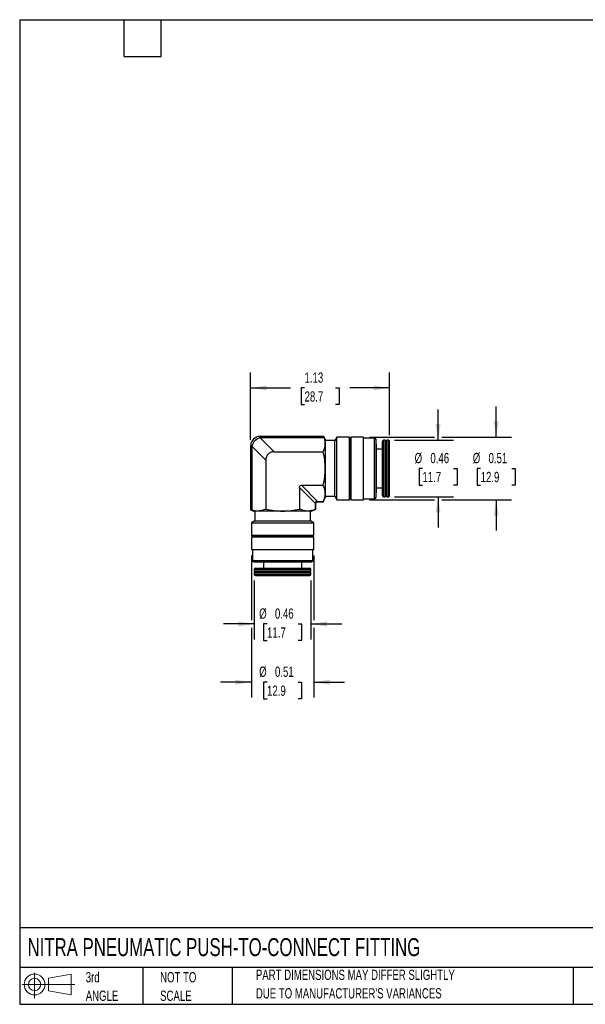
# Model space of a CAD drawing. Header units: inches. Extents: x 0.2 to 10.8, y 0.2 to 8.2.
# Tile 1 of 4: x 0.2 to 4.8, y 0.2 to 8.2. Entities that reach past the tile are written whole.
import ezdxf

# ---------------------------------------------------------------- set-up
doc = ezdxf.new("R2010")
doc.units = ezdxf.units.IN
doc.header["$MEASUREMENT"] = 0
doc.linetypes.add('SLD-Solid', pattern=[0])
doc.layers.add('DIMENSIONS', color=140, linetype='SLD-Solid', lineweight=25)
doc.layers.add('TEXT', color=140, linetype='SLD-Solid', lineweight=25)
doc.layers.add('SLD-DEFPOINTS', color=7, linetype='Continuous')
doc.styles.add('SLDTEXTSTYLE0', font='TXT', dxfattribs={"width": 0.7})
doc.dimstyles.new('SLDDIMSTYLE0', dxfattribs={"dimtxt": 0.084961, "dimasz": 0.13, "dimexe": 0, "dimexo": 0.0625, "dimgap": 0.02124, "dimtad": 0, "dimtih": 1, "dimtoh": 1, "dimrnd": 1e-09, "dimdsep": 46, "dimtxsty": 'SLDTEXTSTYLE0', "dimsah": 1, "dimcen": 0.09, "dimadec": 0, "dimazin": 2, "dimtfac": 1, "dimtmove": 0, "dimatfit": 0, "dimfxl": 0, "dimfrac": 2, "dimtolj": 1, "dimtzin": 12, "dimarcsym": 0})
doc.dimstyles.new('SLDDIMSTYLE1', dxfattribs={"dimtxt": 0.084961, "dimasz": 0.13, "dimexe": 0, "dimexo": 0.0625, "dimgap": 0.02124, "dimtad": 0, "dimtih": 1, "dimtoh": 1, "dimrnd": 1e-09, "dimzin": 12, "dimdsep": 46, "dimtxsty": 'SLDTEXTSTYLE0', "dimsah": 1, "dimcen": 0.09, "dimadec": 0, "dimazin": 3, "dimtfac": 1, "dimtofl": 0, "dimtmove": 0, "dimatfit": 3, "dimfxl": 0, "dimfrac": 2, "dimtolj": 1, "dimtzin": 12, "dimarcsym": 0})

# ---------------------------------------------------------------- blocks, each defined once
blk = doc.blocks.new('Block11')
at = {"color": 7, "linetype": 'SLD-Solid', "lineweight": 18}
for p, q in [((0.1019, 0.2091), (0.1019, 0)), ((0.2157, 0.1641), (0.4006, 0.1981)), ((0.2157, 0.0628), (0.2157, 0.1641)), ((0.4006, 0.1981), (0.4006, 0.0288)), ((0, 0.1135), (0.4281, 0.1135)), ((0.2157, 0.0628), (0.4006, 0.0288))]:
    blk.add_line(p, q, dxfattribs=at)
for radius in [0.0846, 0.0506]:
    blk.add_circle((0.1019, 0.1135), radius, dxfattribs=at)
blk = doc.blocks.new('Block12')
at = {"layer": 'SLD-DEFPOINTS'}
blk.add_blockref('Block11', (0, 0), dxfattribs=at)
blk = doc.blocks.new('SW_NOTE_0_2')
at = {"layer": 'TEXT', "color": 0, "char_height": 0.083333, "attachment_point": 1, "style": 'SLDTEXTSTYLE0'}
for s, insert in [('PART DIMENSIONS MAY DIFFER SLIGHTLY', (0, 0.1074)), ("DUE TO MANUFACTURER'S VARIANCES", (0, -0.0431))]:
    blk.add_mtext(s, dxfattribs=dict(at, insert=insert))
blk = doc.blocks.new('SW_NOTE_0_3')
at = {"layer": 'TEXT', "color": 0, "char_height": 0.08333, "attachment_point": 1, "style": 'SLDTEXTSTYLE0'}
for s, insert in [('NOT TO', (0, 0.1074)), ('SCALE', (0, -0.0431))]:
    blk.add_mtext(s, dxfattribs=dict(at, insert=insert))
blk = doc.blocks.new('SW_NOTE_0_4')
at = {"layer": 'TEXT', "color": 0, "char_height": 0.08333, "attachment_point": 1, "style": 'SLDTEXTSTYLE0'}
for s, insert in [('3rd', (0, 0.1074)), ('ANGLE', (0, -0.0431))]:
    blk.add_mtext(s, dxfattribs=dict(at, insert=insert))
blk = doc.blocks.new('_D')
at = {"layer": 'DIMENSIONS'}
for p, q in [((3.6509, 4.834), (3.6509, 5.084)), ((3.2974, 4.834), (3.7759, 4.834)), ((3.5247, 4.6037), (3.4962, 4.6037)), ((3.4962, 4.6037), (3.4962, 4.4686)), ((3.7771, 4.6037), (3.8057, 4.6037)), ((3.8057, 4.6037), (3.8057, 4.4686)), ((3.4962, 4.4686), (3.5247, 4.4686)), ((3.8057, 4.4686), (3.7771, 4.4686)), ((3.2974, 4.3733), (3.7759, 4.3733)), ((3.6509, 4.3733), (3.6509, 4.1233))]:
    blk.add_line(p, q, dxfattribs=at)
for points in [[(3.6509, 4.834), (3.6709, 4.964), (3.6309, 4.964)], [(3.6509, 4.3733), (3.6309, 4.2433), (3.6709, 4.2433)]]:
    blk.add_solid(points, dxfattribs=at)
at = {"layer": 'DIMENSIONS', "char_height": 0.08333, "attachment_point": 1, "style": 'SLDTEXTSTYLE0'}
for s, insert in [('%%c', (3.4605, 4.7301)), ('0.46', (3.5888, 4.7301)), ('11.7', (3.5247, 4.5761))]:
    blk.add_mtext(s, dxfattribs=dict(at, insert=insert))
blk = doc.blocks.new('_D_1')
at = {"layer": 'DIMENSIONS'}
for p, q in [((4.1234, 4.8576), (4.1234, 5.1076)), ((3.0947, 4.8576), (3.6209, 4.8576)), ((3.6809, 4.8576), (4.2484, 4.8576)), ((3.9971, 4.6037), (3.9686, 4.6037)), ((3.9686, 4.6037), (3.9686, 4.4686)), ((4.2496, 4.6037), (4.2781, 4.6037)), ((4.2781, 4.6037), (4.2781, 4.4686)), ((3.9686, 4.4686), (3.9971, 4.4686)), ((4.2781, 4.4686), (4.2496, 4.4686)), ((3.0947, 4.3497), (3.6209, 4.3497)), ((3.6809, 4.3497), (4.2484, 4.3497)), ((4.1234, 4.3497), (4.1234, 4.0997))]:
    blk.add_line(p, q, dxfattribs=at)
for points in [[(4.1234, 4.8576), (4.1434, 4.9876), (4.1034, 4.9876)], [(4.1234, 4.3497), (4.1034, 4.2197), (4.1434, 4.2197)]]:
    blk.add_solid(points, dxfattribs=at)
at = {"layer": 'DIMENSIONS', "char_height": 0.08333, "attachment_point": 1, "style": 'SLDTEXTSTYLE0'}
for s, insert in [('%%c', (3.933, 4.7301)), ('0.51', (4.0613, 4.7301)), ('12.9', (3.9971, 4.5761))]:
    blk.add_mtext(s, dxfattribs=dict(at, insert=insert))
blk = doc.blocks.new('_D_2')
at = {"layer": 'DIMENSIONS'}
for p, q in [((2.1569, 3.6935), (2.1569, 3.215)), ((2.6175, 3.6935), (2.6175, 3.215)), ((2.1569, 3.34), (1.9069, 3.34)), ((2.261, 3.34), (2.2324, 3.34)), ((2.2324, 3.34), (2.2324, 3.2049)), ((2.5134, 3.34), (2.542, 3.34)), ((2.542, 3.34), (2.542, 3.2049)), ((2.6175, 3.34), (2.8675, 3.34)), ((2.2324, 3.2049), (2.261, 3.2049)), ((2.542, 3.2049), (2.5134, 3.2049))]:
    blk.add_line(p, q, dxfattribs=at)
for points in [[(2.1569, 3.34), (2.0269, 3.36), (2.0269, 3.32)], [(2.6175, 3.34), (2.7475, 3.32), (2.7475, 3.36)]]:
    blk.add_solid(points, dxfattribs=at)
at = {"layer": 'DIMENSIONS', "char_height": 0.08333, "attachment_point": 1, "style": 'SLDTEXTSTYLE0'}
for s, insert in [('%%c', (2.1968, 3.4664)), ('0.46', (2.3251, 3.4664)), ('11.7', (2.261, 3.3124))]:
    blk.add_mtext(s, dxfattribs=dict(at, insert=insert))
blk = doc.blocks.new('_D_3')
at = {"layer": 'DIMENSIONS'}
for p, q in [((2.1333, 3.8962), (2.1333, 3.37)), ((2.6412, 3.8962), (2.6412, 3.37)), ((2.1333, 3.31), (2.1333, 2.7425)), ((2.6412, 3.31), (2.6412, 2.7425)), ((2.1333, 2.8675), (1.8833, 2.8675)), ((2.261, 2.8675), (2.2324, 2.8675)), ((2.2324, 2.8675), (2.2324, 2.7325)), ((2.5134, 2.8675), (2.542, 2.8675)), ((2.542, 2.8675), (2.542, 2.7325)), ((2.6412, 2.8675), (2.8912, 2.8675)), ((2.2324, 2.7325), (2.261, 2.7325)), ((2.542, 2.7325), (2.5134, 2.7325))]:
    blk.add_line(p, q, dxfattribs=at)
for points in [[(2.1333, 2.8675), (2.0033, 2.8875), (2.0033, 2.8475)], [(2.6412, 2.8675), (2.7712, 2.8475), (2.7712, 2.8875)]]:
    blk.add_solid(points, dxfattribs=at)
at = {"layer": 'DIMENSIONS', "char_height": 0.08333, "attachment_point": 1, "style": 'SLDTEXTSTYLE0'}
for s, insert in [('%%c', (2.1968, 2.994)), ('0.51', (2.3251, 2.994)), ('12.9', (2.261, 2.8399))]:
    blk.add_mtext(s, dxfattribs=dict(at, insert=insert))
blk = doc.blocks.new('_D_4')
at = {"layer": 'DIMENSIONS'}
for p, q in [((2.1266, 4.8355), (2.1266, 5.3829)), ((3.2572, 4.8741), (3.2572, 5.3829)), ((2.1266, 5.2579), (2.4505, 5.2579)), ((2.5657, 5.2579), (2.5372, 5.2579)), ((2.5372, 5.2579), (2.5372, 5.1229)), ((2.8182, 5.2579), (2.8467, 5.2579)), ((2.8467, 5.2579), (2.8467, 5.1229)), ((3.2572, 5.2579), (2.9333, 5.2579)), ((2.5372, 5.1229), (2.5657, 5.1229)), ((2.8467, 5.1229), (2.8182, 5.1229))]:
    blk.add_line(p, q, dxfattribs=at)
for points in [[(2.1266, 5.2579), (2.2566, 5.2379), (2.2566, 5.2779)], [(3.2572, 5.2579), (3.1272, 5.2779), (3.1272, 5.2379)]]:
    blk.add_solid(points, dxfattribs=at)
at = {"layer": 'DIMENSIONS', "char_height": 0.08333, "attachment_point": 1, "style": 'SLDTEXTSTYLE0'}
for s, insert in [('1.13', (2.5657, 5.3844)), ('28.7', (2.5657, 5.2303))]:
    blk.add_mtext(s, dxfattribs=dict(at, insert=insert))

msp = doc.modelspace()

# ---------------------------------------------------------------- linework, layer by layer
for p, q in [((2.7224, 4.8642), (2.2054, 4.8642)), ((2.2054, 4.8537), (2.2054, 4.8642)), ((2.2054, 4.8537), (2.319, 4.74)), ((2.7258, 4.8537), (2.2054, 4.8537)), ((2.7337, 4.8399), (2.7223, 4.8642)), ((2.7337, 4.8399), (2.7337, 4.8082)), ((2.8124, 4.83), (2.7337, 4.83)), ((2.7337, 4.8082), (2.7337, 4.6037)), ((2.8283, 4.8576), (2.8124, 4.83)), ((2.8124, 4.6037), (2.8124, 4.83)), ((2.9297, 4.8576), (2.8283, 4.8576)), ((2.8283, 4.6037), (2.8283, 4.8576)), ((2.9365, 4.8458), (2.9297, 4.8576)), ((2.9297, 4.6037), (2.9297, 4.8576)), ((2.9433, 4.8576), (2.9365, 4.8458)), ((2.9365, 4.6037), (2.9365, 4.8458)), ((3.0447, 4.8576), (2.9433, 4.8576)), ((2.9433, 4.6037), (2.9433, 4.8576)), ((3.0447, 4.6037), (3.0447, 4.8576)), ((3.1352, 4.8497), (3.0447, 4.8497)), ((3.1352, 4.6037), (3.1352, 4.8497)), ((3.1471, 4.6037), (3.1471, 4.8379)), ((3.1482, 4.8029), (3.1471, 4.8029)), ((3.1482, 4.8029), (3.1482, 4.4044)), ((3.1982, 4.3832), (3.1982, 4.8241)), ((3.2209, 4.834), (3.208, 4.834)), ((3.208, 4.3733), (3.208, 4.834)), ((3.2277, 4.8222), (3.2209, 4.834)), ((3.2209, 4.3733), (3.2209, 4.834)), ((3.2345, 4.834), (3.2277, 4.8222)), ((3.2277, 4.3852), (3.2277, 4.8222)), ((3.2474, 4.834), (3.2345, 4.834)), ((3.2345, 4.3733), (3.2345, 4.834)), ((3.2474, 4.3733), (3.2474, 4.834)), ((3.2572, 4.3832), (3.2572, 4.8241)), ((2.1266, 4.7855), (2.1266, 4.2685)), ((2.1372, 4.7855), (2.1266, 4.7855)), ((2.2508, 4.6719), (2.1372, 4.7855)), ((2.1372, 4.7855), (2.1372, 4.2651)), ((2.319, 4.74), (2.7166, 4.74)), ((3.1982, 4.7598), (3.1482, 4.7598)), ((2.2508, 4.6719), (2.2508, 4.2742)), ((2.7337, 4.6037), (2.7337, 4.3991)), ((2.8124, 4.3773), (2.8124, 4.6037)), ((2.8283, 4.3497), (2.8283, 4.6037)), ((2.9297, 4.3497), (2.9297, 4.6037)), ((2.9365, 4.3615), (2.9365, 4.6037)), ((2.9433, 4.3497), (2.9433, 4.6037)), ((3.0447, 4.3497), (3.0447, 4.6037)), ((3.1352, 4.3576), (3.1352, 4.6037)), ((3.1471, 4.3694), (3.1471, 4.6037)), ((2.5236, 4.4502), (2.5236, 4.2742)), ((2.6543, 4.3195), (2.5236, 4.4502)), ((2.5406, 4.4673), (2.6713, 4.3366)), ((2.5406, 4.4673), (2.7166, 4.4673)), ((3.1471, 4.4044), (3.1482, 4.4044)), ((3.1482, 4.4476), (3.1982, 4.4476)), ((2.6713, 4.3366), (2.7192, 4.3366)), ((2.6713, 4.3366), (2.6713, 4.3339)), ((2.6713, 4.3339), (2.7181, 4.3339)), ((2.7181, 4.3339), (2.7337, 4.3674)), ((2.7337, 4.3991), (2.7337, 4.3674)), ((2.7337, 4.3773), (2.8124, 4.3773)), ((2.8124, 4.3773), (2.8283, 4.3497)), ((2.8283, 4.3497), (2.9297, 4.3497)), ((2.9297, 4.3497), (2.9365, 4.3615)), ((2.9365, 4.3615), (2.9433, 4.3497)), ((2.9433, 4.3497), (3.0447, 4.3497)), ((3.0447, 4.3576), (3.1352, 4.3576)), ((3.208, 4.3733), (3.2209, 4.3733)), ((3.2209, 4.3733), (3.2277, 4.3852)), ((3.2277, 4.3852), (3.2345, 4.3733)), ((3.2345, 4.3733), (3.2474, 4.3733)), ((2.1266, 4.2686), (2.151, 4.2572)), ((2.1826, 4.2572), (2.151, 4.2572)), ((2.1608, 4.2572), (2.1608, 4.1785)), ((2.3872, 4.2572), (2.1826, 4.2572)), ((2.5918, 4.2572), (2.3872, 4.2572)), ((2.6234, 4.2572), (2.5918, 4.2572)), ((2.6136, 4.1785), (2.6136, 4.2572)), ((2.6234, 4.2572), (2.6569, 4.2728)), ((2.6543, 4.2717), (2.6543, 4.3195)), ((2.6543, 4.3195), (2.6569, 4.3195)), ((2.6569, 4.2727), (2.6569, 4.3195)), ((2.1608, 4.1785), (2.1333, 4.1626)), ((2.1333, 4.1626), (2.1333, 4.0612)), ((2.1333, 4.1626), (2.3872, 4.1626)), ((2.1608, 4.1785), (2.3872, 4.1785)), ((2.3872, 4.1785), (2.6136, 4.1785)), ((2.3872, 4.1626), (2.6412, 4.1626)), ((2.6412, 4.1626), (2.6136, 4.1785)), ((2.6412, 4.0612), (2.6412, 4.1626)), ((2.1333, 4.0612), (2.1451, 4.0544)), ((2.1333, 4.0612), (2.3872, 4.0612)), ((2.1451, 4.0544), (2.1333, 4.0475)), ((2.1333, 4.0475), (2.1333, 3.9462)), ((2.1333, 4.0475), (2.3872, 4.0475)), ((2.1451, 4.0544), (2.3872, 4.0544)), ((2.3872, 4.0612), (2.6412, 4.0612)), ((2.3872, 4.0544), (2.6293, 4.0544)), ((2.3872, 4.0475), (2.6412, 4.0475)), ((2.6293, 4.0544), (2.6412, 4.0612)), ((2.6412, 4.0475), (2.6293, 4.0544)), ((2.6412, 3.9462), (2.6412, 4.0475)), ((2.1333, 3.9462), (2.3872, 3.9462)), ((2.1412, 3.9462), (2.1412, 3.8556)), ((2.3872, 3.9462), (2.6412, 3.9462)), ((2.6333, 3.8556), (2.6333, 3.9462)), ((2.1412, 3.8556), (2.3872, 3.8556)), ((2.153, 3.8438), (2.3872, 3.8438)), ((2.188, 3.8438), (2.188, 3.8426)), ((2.5864, 3.8426), (2.188, 3.8426)), ((2.2311, 3.8426), (2.2311, 3.7927)), ((2.3872, 3.8556), (2.6333, 3.8556)), ((2.3872, 3.8438), (2.6215, 3.8438)), ((2.5433, 3.7927), (2.5433, 3.8426)), ((2.5864, 3.8426), (2.5864, 3.8438)), ((2.1569, 3.7829), (2.1569, 3.77)), ((2.1569, 3.7829), (2.6175, 3.7829)), ((2.1569, 3.77), (2.1687, 3.7632)), ((2.1569, 3.77), (2.6175, 3.77)), ((2.1687, 3.7632), (2.1569, 3.7564)), ((2.1667, 3.7927), (2.6077, 3.7927)), ((2.1687, 3.7632), (2.6057, 3.7632)), ((2.6057, 3.7632), (2.6175, 3.77)), ((2.6175, 3.7564), (2.6057, 3.7632)), ((2.6175, 3.77), (2.6175, 3.7829)), ((2.1569, 3.7564), (2.1569, 3.7435)), ((2.1569, 3.7564), (2.6175, 3.7564)), ((2.1569, 3.7435), (2.6175, 3.7435)), ((2.1667, 3.7337), (2.6077, 3.7337)), ((2.6175, 3.7435), (2.6175, 3.7564))]:
    msp.add_line(p, q)
for centre, radius, start, end in [((2.2054, 4.7855), 0.0787, 90, 180), ((2.2304, 4.7605), 0.0965, 105.01757, 164.98243), ((3.1352, 4.8379), 0.0118, 0, 90), ((3.208, 4.8241), 0.00984, 90, 180), ((3.2474, 4.8241), 0.00984, 0, 90), ((3.1352, 4.3694), 0.0118, 270, 0), ((3.208, 4.3832), 0.00984, 180, 270), ((3.2474, 4.3832), 0.00984, 270, 0), ((2.153, 3.8556), 0.0118, 180, 270), ((2.6215, 3.8556), 0.0118, 270, 0), ((2.1667, 3.7829), 0.00984, 90, 180), ((2.6077, 3.7829), 0.00984, 0, 90), ((2.1667, 3.7435), 0.00984, 180, 270), ((2.6077, 3.7435), 0.00984, 270, 0)]:
    msp.add_arc(centre, radius, start, end)
for points in [[(2.7166, 4.74), (2.7271, 4.7625), (2.7337, 4.7851), (2.7337, 4.8082)], [(2.7337, 4.8082), (2.7337, 4.8235), (2.7308, 4.8386), (2.7258, 4.8537)], [(2.7337, 4.6037), (2.7337, 4.6498), (2.7271, 4.6952), (2.7166, 4.74)], [(2.7166, 4.4673), (2.7271, 4.5121), (2.7337, 4.5575), (2.7337, 4.6037)], [(2.7337, 4.3991), (2.7337, 4.4222), (2.7271, 4.4448), (2.7166, 4.4673)], [(2.7192, 4.3366), (2.7282, 4.3572), (2.7337, 4.378), (2.7337, 4.3991)], [(2.1826, 4.2572), (2.1674, 4.2572), (2.1522, 4.26), (2.1372, 4.2651)], [(2.2508, 4.2742), (2.2284, 4.2638), (2.2057, 4.2572), (2.1826, 4.2572)], [(2.2508, 4.2742), (2.2957, 4.2638), (2.341, 4.2572), (2.3872, 4.2572)], [(2.3872, 4.2572), (2.4334, 4.2572), (2.4787, 4.2638), (2.5236, 4.2742)], [(2.5918, 4.2572), (2.5687, 4.2572), (2.546, 4.2638), (2.5236, 4.2742)], [(2.6543, 4.2717), (2.6337, 4.2627), (2.6129, 4.2572), (2.5918, 4.2572)]]:
    msp.add_open_spline(points, degree=3)
for points, knots in [([(2.7258, 4.8537), (2.7252, 4.8556), (2.7239, 4.8595), (2.7228, 4.8628), (2.7223, 4.8644), (2.7224, 4.8641), (2.7224, 4.864)], [0, 0, 0, 0, 0.304059, 0.61679, 0.920902, 1, 1, 1, 1]), ([(2.319, 4.74), (2.31, 4.74), (2.3009, 4.7386), (2.284, 4.7322), (2.2762, 4.7273), (2.2635, 4.7147), (2.2586, 4.7069), (2.2523, 4.69), (2.2508, 4.6808), (2.2508, 4.6719)], [0, 0, 0, 0, 0.25, 0.25, 0.5, 0.5, 0.75, 0.75, 1, 1, 1, 1]), ([(2.5236, 4.4502), (2.5236, 4.4547), (2.5252, 4.4593), (2.5315, 4.4657), (2.5362, 4.4673), (2.5406, 4.4673)], [0, 0, 0, 0, 0.5, 0.5, 1, 1, 1, 1]), ([(2.6543, 4.3195), (2.6542, 4.3205), (2.6539, 4.3223), (2.654, 4.3249), (2.6543, 4.3274), (2.6552, 4.3303), (2.6577, 4.3341), (2.6638, 4.3373), (2.6686, 4.3368), (2.6713, 4.3366)], [0, 0, 0, 0, 0.099645, 0.190531, 0.273521, 0.349748, 0.501876, 0.721793, 1, 1, 1, 1]), ([(2.6569, 4.3195), (2.6571, 4.3218), (2.6573, 4.3249), (2.6591, 4.3283), (2.6606, 4.3302), (2.6625, 4.3318), (2.666, 4.3335), (2.6691, 4.3338), (2.6713, 4.3339)], [0, 0, 0, 0, 0.286434, 0.39855, 0.5, 0.60145, 0.713566, 1, 1, 1, 1]), ([(2.7181, 4.3342), (2.7181, 4.3341), (2.718, 4.3339), (2.7185, 4.335), (2.7191, 4.3362), (2.7192, 4.3366)], [0, 0, 0, 0, 0.201954, 0.789127, 1, 1, 1, 1]), ([(2.1268, 4.2685), (2.1269, 4.2685), (2.1269, 4.2685), (2.1295, 4.2676), (2.1331, 4.2664), (2.1362, 4.2654), (2.1372, 4.2651)], [0, 0, 0, 0, 0.234067, 0.535018, 0.844556, 1, 1, 1, 1]), ([(2.6543, 4.2717), (2.6552, 4.2721), (2.6568, 4.2727), (2.6567, 4.2727), (2.6567, 4.2727)], [0, 0, 0, 0, 0.600889, 1, 1, 1, 1])]:
    msp.add_open_spline(points, degree=3, knots=knots)
at = {"layer": 'TEXT'}
for p, q in [((0.25, 8.25), (10.75, 8.25)), ((0.25, 8.25), (0.25, 0.25)), ((1.1, 7.95), (1.1, 8.25)), ((1.4, 7.95), (1.4, 8.25)), ((1.1, 7.95), (1.4, 7.95)), ((10.75, 0.8711), (0.25, 0.8711)), ((10.75, 0.55), (0.25, 0.55)), ((1.25, 0.55), (1.25, 0.25)), ((1.9768, 0.55), (1.9768, 0.25)), ((4.7499, 0.55), (4.7499, 0.25)), ((0.25, 0.25), (10.75, 0.25))]:
    msp.add_line(p, q, dxfattribs=at)

# ---------------------------------------------------------------- block references
at = {"layer": 'SLD-DEFPOINTS'}
msp.add_blockref('Block12', (0.2692, 0.2974), dxfattribs=at)
at = {"layer": 'TEXT'}
for name, p in [('SW_NOTE_0_4', (0.787, 0.4043)), ('SW_NOTE_0_3', (1.3916, 0.4043)), ('SW_NOTE_0_2', (2.1701, 0.4241))]:
    msp.add_blockref(name, p, dxfattribs=at)

# ---------------------------------------------------------------- texts
at = {"layer": 'TEXT', "insert": (0.3136, 0.7875), "char_height": 0.145833, "attachment_point": 1, "style": 'SLDTEXTSTYLE0'}
msp.add_mtext('NITRA PNEUMATIC PUSH-TO-CONNECT FITTING', dxfattribs=at)

# ---------------------------------------------------------------- dimensions: what is measured, and where the dimension line sits
at = {"layer": 'DIMENSIONS'}
dim = msp.add_linear_dim(base=(3.2572, 5.2579), p1=(2.1266, 4.7855), p2=(3.2572, 4.8241), dimstyle='SLDDIMSTYLE1', dxfattribs=at)
dim.commit()
dim.dimension.update_dxf_attribs({"geometry": '_D_4', "text_midpoint": (2.6919, 5.2579), "dimtype": 160})
for base, p1, p2, picture, middle in [((4.1234, 4.3497), (3.0447, 4.8576), (3.0447, 4.3497), '_D_1', (4.1234, 4.6037)), ((3.6509, 4.834), (3.2474, 4.3733), (3.2474, 4.834), '_D', (3.6509, 4.6037))]:
    dim = msp.add_linear_dim(base=base, p1=p1, p2=p2, angle=90, text='%%c<>', dimstyle='SLDDIMSTYLE0', dxfattribs=at)
    dim.commit()
    dim.dimension.update_dxf_attribs({"geometry": picture, "text_midpoint": middle, "dimtype": 160})
for base, p1, p2, picture, middle in [((2.1333, 2.8675), (2.6412, 3.9462), (2.1333, 3.9462), '_D_3', (2.3872, 2.8675)), ((2.6175, 3.34), (2.1569, 3.7435), (2.6175, 3.7435), '_D_2', (2.3872, 3.34))]:
    dim = msp.add_linear_dim(base=base, p1=p1, p2=p2, text='%%c<>', dimstyle='SLDDIMSTYLE0', dxfattribs=at)
    dim.commit()
    dim.dimension.update_dxf_attribs({"geometry": picture, "text_midpoint": middle, "dimtype": 160})

doc.saveas('drawing.dxf')
